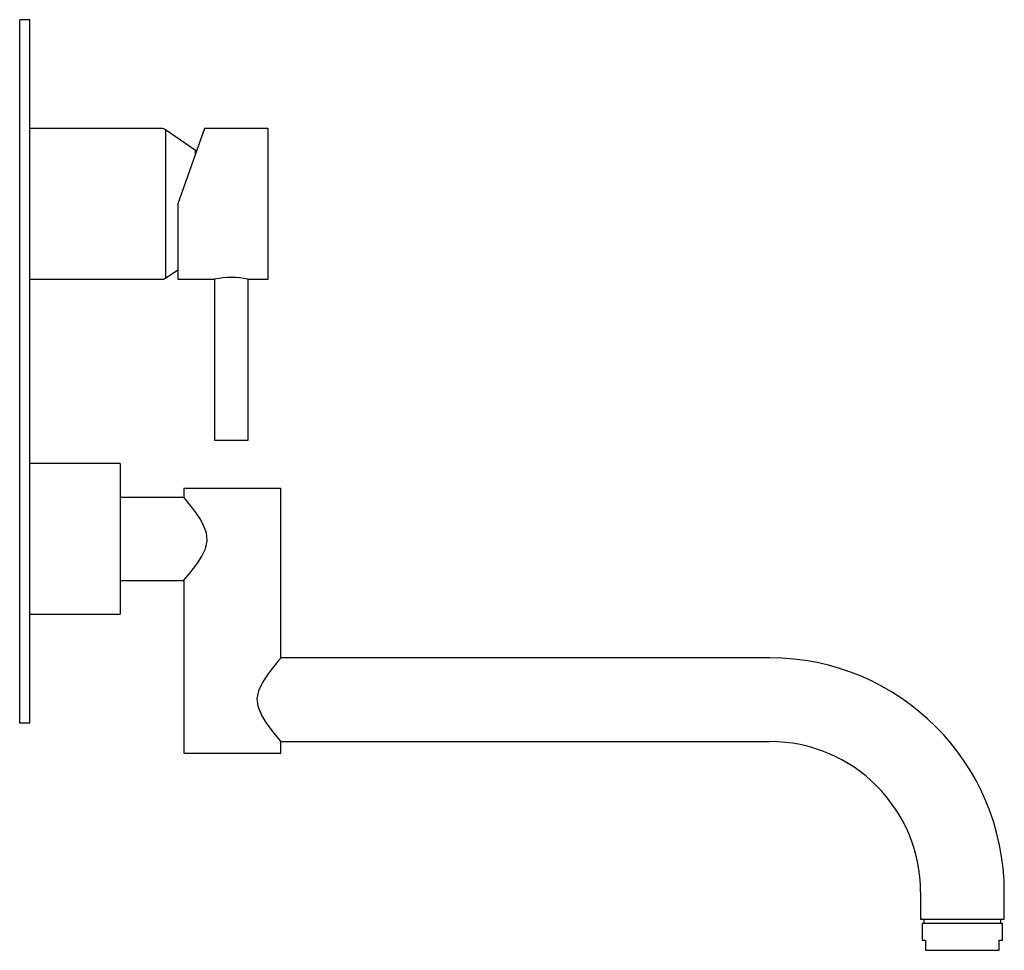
# Model space of a CAD drawing. Header units: millimetres. Extents: x 290.449 to 290.743, y 324.762 to 325.039.
import ezdxf

# ---------------------------------------------------------------- set-up
doc = ezdxf.new("R2010")
doc.units = ezdxf.units.MM
doc.layers.add('sanindusa', color=3, linetype='Continuous')

msp = doc.modelspace()

# ---------------------------------------------------------------- linework, layer by layer
at = {"layer": 'sanindusa'}
for p, q in [((290.4519251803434, 325.0394055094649), (290.4489251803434, 325.0394055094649)), ((290.4489251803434, 324.8294055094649), (290.4489251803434, 325.0394055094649)), ((290.4519251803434, 324.8294055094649), (290.4519251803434, 325.0394055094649)), ((290.4913064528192, 325.006905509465), (290.4519251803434, 325.006905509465)), ((290.5014251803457, 325.0004055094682), (290.4924358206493, 325.0065561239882)), ((290.4924358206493, 325.0065561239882), (290.4924358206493, 324.9622548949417)), ((290.5041251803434, 325.006905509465), (290.4961251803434, 324.9844055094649)), ((290.5231251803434, 325.006905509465), (290.5041251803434, 325.006905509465)), ((290.5231251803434, 324.9619055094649), (290.5231251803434, 325.006905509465)), ((290.5018140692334, 325.0004055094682), (290.5014251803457, 325.0004055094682)), ((290.5014251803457, 324.9993117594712), (290.5014251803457, 325.0004055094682)), ((290.4961251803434, 324.9844055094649), (290.4961251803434, 324.9619055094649)), ((290.4924358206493, 324.9622548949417), (290.4961251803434, 324.964779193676)), ((290.4519251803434, 324.9619055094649), (290.4913064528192, 324.9619055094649)), ((290.4961251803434, 324.9619055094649), (290.5071251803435, 324.9619055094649)), ((290.5071251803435, 324.9619055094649), (290.5071251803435, 324.9139055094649)), ((290.5170593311, 324.9619055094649), (290.5231251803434, 324.9619055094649)), ((290.5171251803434, 324.9139055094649), (290.5171251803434, 324.9619200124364)), ((290.5071251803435, 324.9139055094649), (290.5171251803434, 324.9139055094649)), ((290.4789251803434, 324.9069055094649), (290.4519251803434, 324.9069055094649)), ((290.4789251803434, 324.9069055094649), (290.4789251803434, 324.8619055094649)), ((290.4979251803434, 324.8994055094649), (290.4979251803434, 324.8966900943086)), ((290.5124251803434, 324.8994055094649), (290.4979251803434, 324.8994055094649)), ((290.5269251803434, 324.8994055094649), (290.5124251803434, 324.8994055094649)), ((290.5269251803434, 324.8488027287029), (290.5269251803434, 324.8994055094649)), ((290.4980237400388, 324.8968055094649), (290.4789251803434, 324.8968055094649)), ((290.4789251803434, 324.8720055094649), (290.4980194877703, 324.8720055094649)), ((290.4979251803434, 324.872116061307), (290.4979251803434, 324.8204055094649)), ((290.4519251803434, 324.8619055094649), (290.4789251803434, 324.8619055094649)), ((290.6729251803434, 324.8489055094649), (290.5268367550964, 324.8489055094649)), ((290.4519251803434, 324.8294055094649), (290.4489251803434, 324.8294055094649)), ((290.5269251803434, 324.8204055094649), (290.5269251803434, 324.8239055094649)), ((290.5269251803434, 324.8239055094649), (290.6729251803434, 324.8239055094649)), ((290.4979251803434, 324.8204055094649), (290.5269251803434, 324.8204055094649)), ((290.7179251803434, 324.7789055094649), (290.7179251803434, 324.7708413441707)), ((290.7429251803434, 324.7708413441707), (290.7429251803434, 324.7789055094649)), ((290.7179251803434, 324.7708413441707), (290.7429251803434, 324.7708413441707)), ((290.7189251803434, 324.7708413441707), (290.7189251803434, 324.7695913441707)), ((290.7419251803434, 324.7695913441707), (290.7419251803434, 324.7708413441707)), ((290.7184251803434, 324.7695913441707), (290.7184251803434, 324.7645913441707)), ((290.7424251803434, 324.7695913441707), (290.7184251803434, 324.7695913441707)), ((290.7424251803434, 324.7645913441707), (290.7424251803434, 324.7695913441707)), ((290.7184251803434, 324.7645913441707), (290.7194251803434, 324.7645913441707)), ((290.7194251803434, 324.7645913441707), (290.7194251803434, 324.762091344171)), ((290.7414251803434, 324.7645913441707), (290.7424251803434, 324.7645913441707)), ((290.7414251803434, 324.762091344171), (290.7414251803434, 324.7645913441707)), ((290.7194251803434, 324.762091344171), (290.7194251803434, 324.7615913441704)), ((290.7194251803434, 324.7615913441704), (290.7414251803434, 324.7615913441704)), ((290.7414251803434, 324.7615913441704), (290.7414251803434, 324.762091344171))]:
    msp.add_line(p, q, dxfattribs=at)
at = {"layer": 'sanindusa', "flags": 128}
for points in [[(290.4980195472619, 324.872116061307), (290.4979719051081, 324.8720601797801), (290.4985560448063, 324.8727494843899), (290.4997416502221, 324.8741887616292), (290.5008505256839, 324.8756030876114), (290.5020882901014, 324.8773089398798), (290.5032993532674, 324.8792295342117), (290.5043586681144, 324.8814765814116), (290.5048835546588, 324.8837841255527), (290.5047026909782, 324.8861794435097), (290.5036409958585, 324.8889521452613), (290.5028080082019, 324.8904055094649), (290.5015476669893, 324.8922687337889), (290.5002950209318, 324.8939265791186), (290.4994362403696, 324.8949990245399), (290.4987081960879, 324.8958800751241), (290.4980018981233, 324.8967157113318), (290.4980237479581, 324.8966900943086)], [(290.5268367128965, 324.8488027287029), (290.5267548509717, 324.8487075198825), (290.5259682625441, 324.8477815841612), (290.5251642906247, 324.846811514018), (290.5241827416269, 324.8455837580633), (290.5228699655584, 324.8438280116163), (290.5215120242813, 324.8417506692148), (290.5202424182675, 324.8390718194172), (290.5197833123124, 324.8367824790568), (290.5200327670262, 324.8344369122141), (290.5212064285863, 324.8315981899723), (290.5224589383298, 324.829573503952), (290.5237820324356, 324.827746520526), (290.5248198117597, 324.8264241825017), (290.52574203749, 324.8252997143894), (290.5267074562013, 324.8241587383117), (290.5269251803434, 324.8239055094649), (290.5269251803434, 324.8239055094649)]]:
    msp.add_lwpolyline(points, dxfattribs=at)
at = {"layer": 'sanindusa'}
for centre, radius, start, end in [((290.4913064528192, 325.0049055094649), 0.002000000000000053, 55.61965531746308, 90), ((290.4913064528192, 324.963905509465), 0.002000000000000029, 270, 304.3803446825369), ((290.5121244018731, 324.9399226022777), 0.02254418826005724, 77.35555036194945, 102.8119642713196), ((290.6729251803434, 324.7789055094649), 0.07, 0, 90), ((290.6729251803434, 324.7789055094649), 0.045, 0, 90)]:
    msp.add_arc(centre, radius, start, end, dxfattribs=at)

doc.saveas('drawing.dxf')
